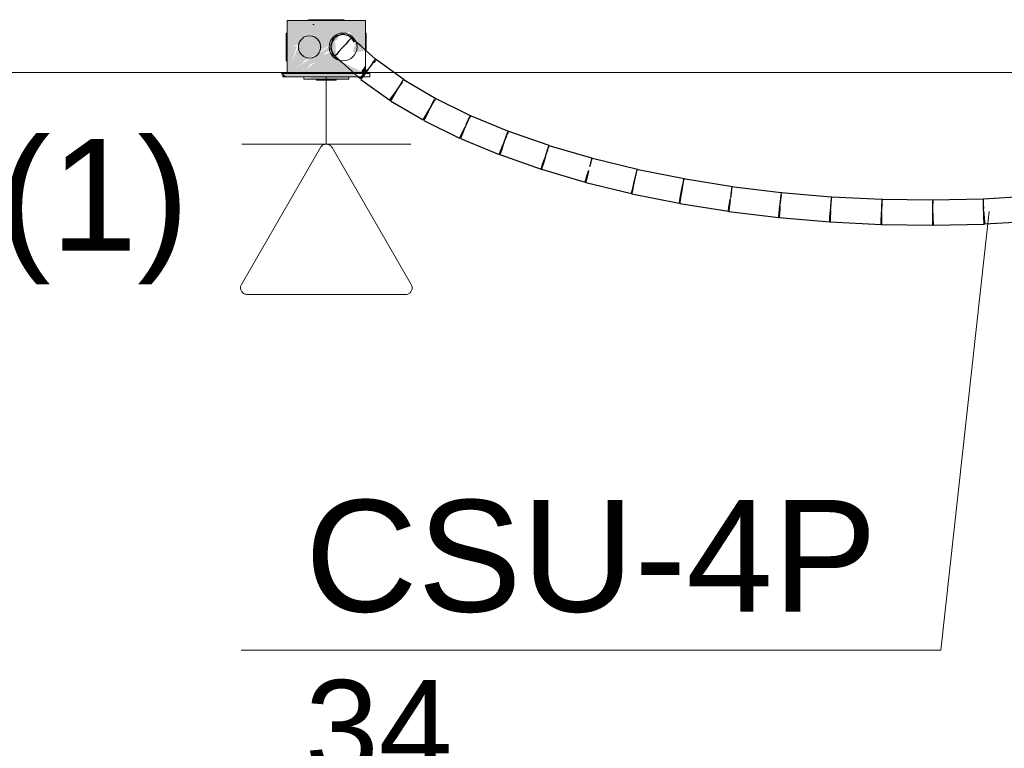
# Model space of a CAD drawing. Header units: millimetres. Extents: x 4476663 to 4477054, y -30323851 to -30323414.
# Tile 88 of 256: x 4476893.57 to 4476895.33, y -30323762.37 to -30323761.07. Entities that reach past the tile are written whole.
import ezdxf

# ---------------------------------------------------------------- set-up
doc = ezdxf.new("R2010")
doc.units = ezdxf.units.MM
doc.linetypes.add('NULL', pattern=[0])
for name, color, linetype, lineweight in [('CE-Caixa', 9, 'Continuous', 18), ('CE-Condutos (Teto)', 1, 'Continuous', 25), ('CE-PT Dados', 7, 'Continuous', 5), ('CE-Textos fios', 7, 'Continuous', 9), ('IFC-Caixa de passagem-Contorno', 44, 'Continuous', 5), ('IFC-Parede padrão-Contorno', 44, 'Continuous', 5), ('Textos', 7, 'Continuous', 9)]:
    doc.layers.add(name, color=color, linetype=linetype, lineweight=lineweight)
doc.styles.add('ARIAL', font='arial.ttf')

msp = doc.modelspace()

# ---------------------------------------------------------------- hatches: boundary and pattern name
at = {"layer": 'CE-Caixa', "linetype": 'Continuous'}
for points in [[(4476894.0642, -30323761.113), (4476894.0742, -30323761.1431), (4476894.0833, -30323761.1398), (4476894.075, -30323761.101), (4476894.0833, -30323761.0984), (4476894.0833, -30323761.1398), (4476894.1351, -30323761.1047), (4476894.1403, -30323761.0949), (4476894.1522, -30323761.0931), (4476894.1853, -30323761.0706), (4476894.0453, -30323761.0706), (4476894.0453, -30323761.1656), (4476894.0752, -30323761.1454), (4476894.0653, -30323761.1181), (4476894.0543, -30323761.1431), (4476894.0629, -30323761.1157), (4476894.0529, -30323761.1179)], [(4476894.1688, -30323761.1049), (4476894.1627, -30323761.128), (4476894.1853, -30323761.1251), (4476894.1853, -30323761.0706), (4476894.1557, -30323761.0907)], [(4476894.0941, -30323761.1392), (4476894.0978, -30323761.1448), (4476894.1144, -30323761.128), (4476894.132, -30323761.1202), (4476894.1315, -30323761.1077), (4476894.1204, -30323761.1171), (4476894.0453, -30323761.1656), (4476894.08, -30323761.1576), (4476894.0862, -30323761.1495), (4476894.0953, -30323761.1458), (4476894.08, -30323761.1576), (4476894.0453, -30323761.1656), (4476894.1328, -30323761.1656), (4476894.1438, -30323761.1457), (4476894.1328, -30323761.1319), (4476894.132, -30323761.1202), (4476894.1189, -30323761.129)], [(4476894.068, -30323761.1081), (4476894.068, -30323761.1281), (4476894.0853, -30323761.1381), (4476894.1026, -30323761.1281), (4476894.1026, -30323761.1081), (4476894.0853, -30323761.0981)], [(4476894.1777, -30323761.1619), (4476894.1439, -30323761.1456), (4476894.1328, -30323761.1656), (4476894.1777, -30323761.1656)], [(4476894.1853, -30323761.1511), (4476894.1777, -30323761.1619), (4476894.1853, -30323761.1656)], [(4476894.1726, -30323761.1716), (4476894.1658, -30323761.1656), (4476894.0352, -30323761.1656), (4476894.0423, -30323761.1716)], [(4476894.0978, -30323761.1716), (4476894.0749, -30323761.1756), (4476894.1557, -30323761.1756), (4476894.1557, -30323761.1716)], [(4476894.1328, -30323761.1756), (4476894.1, -30323761.1756), (4476894.0978, -30323761.1776), (4476894.1328, -30323761.1776)]]:
    msp.add_hatch(color=163, dxfattribs=at).paths.add_polyline_path(points)

# ---------------------------------------------------------------- linework, layer by layer
at = {"layer": 'CE-Caixa'}
for p, q in [((4476894.0529, -30323761.0706), (4476894.0453, -30323761.0706)), ((4476894.0453, -30323761.0706), (4476894.0453, -30323761.0735)), ((4476894.0453, -30323761.0735), (4476894.0453, -30323761.0776)), ((4476894.0559, -30323761.0706), (4476894.0529, -30323761.0706)), ((4476894.0591, -30323761.0706), (4476894.0559, -30323761.0706)), ((4476894.0716, -30323761.0706), (4476894.0591, -30323761.0706)), ((4476894.0833, -30323761.0706), (4476894.0716, -30323761.0706)), ((4476894.0844, -30323761.0692), (4476894.0833, -30323761.0692)), ((4476894.0833, -30323761.0692), (4476894.0833, -30323761.0706)), ((4476894.0835, -30323761.0706), (4476894.0833, -30323761.0706)), ((4476894.0903, -30323761.0706), (4476894.0835, -30323761.0706)), ((4476894.0876, -30323761.0692), (4476894.0844, -30323761.0692)), ((4476894.0903, -30323761.0692), (4476894.0876, -30323761.0692)), ((4476894.0903, -30323761.0692), (4476894.0903, -30323761.0706)), ((4476894.0912, -30323761.0692), (4476894.0903, -30323761.0692)), ((4476894.0968, -30323761.0706), (4476894.0903, -30323761.0706)), ((4476894.0937, -30323761.0692), (4476894.0912, -30323761.0692)), ((4476894.0976, -30323761.0692), (4476894.0937, -30323761.0692)), ((4476894.1147, -30323761.0706), (4476894.0968, -30323761.0706)), ((4476894.1028, -30323761.0692), (4476894.0976, -30323761.0692)), ((4476894.1089, -30323761.0692), (4476894.1028, -30323761.0692)), ((4476894.1153, -30323761.0692), (4476894.1089, -30323761.0692)), ((4476894.1403, -30323761.0706), (4476894.1147, -30323761.0706)), ((4476894.1218, -30323761.0692), (4476894.1153, -30323761.0692)), ((4476894.1278, -30323761.0692), (4476894.1218, -30323761.0692)), ((4476894.133, -30323761.0692), (4476894.1278, -30323761.0692)), ((4476894.137, -30323761.0692), (4476894.133, -30323761.0692)), ((4476894.1395, -30323761.0692), (4476894.137, -30323761.0692)), ((4476894.1403, -30323761.0692), (4476894.1395, -30323761.0692)), ((4476894.1403, -30323761.0706), (4476894.1403, -30323761.0692)), ((4476894.143, -30323761.0692), (4476894.1403, -30323761.0692)), ((4476894.1473, -30323761.0706), (4476894.1403, -30323761.0706)), ((4476894.1462, -30323761.0692), (4476894.143, -30323761.0692)), ((4476894.1473, -30323761.0692), (4476894.1462, -30323761.0692)), ((4476894.1473, -30323761.0706), (4476894.1473, -30323761.0692)), ((4476894.1853, -30323761.0706), (4476894.1473, -30323761.0706)), ((4476894.1853, -30323761.0931), (4476894.1853, -30323761.0706)), ((4476894.0453, -30323761.0776), (4476894.0453, -30323761.0928)), ((4476894.0912, -30323761.0776), (4476894.0937, -30323761.0776)), ((4476894.0437, -30323761.0931), (4476894.0437, -30323761.094)), ((4476894.0453, -30323761.0931), (4476894.0437, -30323761.0931)), ((4476894.0437, -30323761.094), (4476894.0437, -30323761.0964)), ((4476894.0437, -30323761.0964), (4476894.0437, -30323761.1004)), ((4476894.0437, -30323761.1004), (4476894.0437, -30323761.1056)), ((4476894.0437, -30323761.1056), (4476894.0437, -30323761.1116)), ((4476894.0453, -30323761.0928), (4476894.0453, -30323761.0931)), ((4476894.0453, -30323761.0931), (4476894.0453, -30323761.1034)), ((4476894.0453, -30323761.1034), (4476894.0453, -30323761.1238)), ((4476894.068, -30323761.1081), (4476894.066, -30323761.1129)), ((4476894.0712, -30323761.104), (4476894.068, -30323761.1081)), ((4476894.0753, -30323761.1008), (4476894.0712, -30323761.104)), ((4476894.0801, -30323761.0988), (4476894.0753, -30323761.1008)), ((4476894.0853, -30323761.0981), (4476894.0801, -30323761.0988)), ((4476894.0905, -30323761.0988), (4476894.0853, -30323761.0981)), ((4476894.0953, -30323761.1008), (4476894.0905, -30323761.0988)), ((4476894.0995, -30323761.104), (4476894.0953, -30323761.1008)), ((4476894.1026, -30323761.1081), (4476894.0995, -30323761.104)), ((4476894.1046, -30323761.1129), (4476894.1026, -30323761.1081)), ((4476894.1237, -30323761.1056), (4476894.1212, -30323761.1116)), ((4476894.1276, -30323761.1004), (4476894.1237, -30323761.1056)), ((4476894.1328, -30323761.0964), (4476894.1276, -30323761.1004)), ((4476894.1389, -30323761.094), (4476894.1328, -30323761.0964)), ((4476894.1453, -30323761.0931), (4476894.1389, -30323761.094)), ((4476894.1518, -30323761.094), (4476894.1453, -30323761.0931)), ((4476894.1578, -30323761.0964), (4476894.1518, -30323761.094)), ((4476894.163, -30323761.1004), (4476894.1578, -30323761.0964)), ((4476894.167, -30323761.1056), (4476894.163, -30323761.1004)), ((4476894.1681, -30323761.1084), (4476894.167, -30323761.1056)), ((4476894.1853, -30323761.0981), (4476894.1853, -30323761.0931)), ((4476894.1869, -30323761.0931), (4476894.1853, -30323761.0931)), ((4476894.1853, -30323761.1078), (4476894.1853, -30323761.0981)), ((4476894.1853, -30323761.1176), (4476894.1853, -30323761.1078)), ((4476894.1869, -30323761.094), (4476894.1869, -30323761.0931)), ((4476894.1869, -30323761.0964), (4476894.1869, -30323761.094)), ((4476894.1869, -30323761.1004), (4476894.1869, -30323761.0964)), ((4476894.1869, -30323761.1056), (4476894.1869, -30323761.1004)), ((4476894.1869, -30323761.1116), (4476894.1869, -30323761.1056)), ((4476894.0437, -30323761.1116), (4476894.0437, -30323761.1181)), ((4476894.0437, -30323761.1181), (4476894.0437, -30323761.1246)), ((4476894.0437, -30323761.1246), (4476894.0437, -30323761.1306)), ((4476894.0453, -30323761.1238), (4476894.0453, -30323761.1376)), ((4476894.066, -30323761.1129), (4476894.0653, -30323761.1181)), ((4476894.0653, -30323761.1181), (4476894.066, -30323761.1233)), ((4476894.066, -30323761.1233), (4476894.068, -30323761.1281)), ((4476894.1026, -30323761.1281), (4476894.1046, -30323761.1233)), ((4476894.1053, -30323761.1181), (4476894.1046, -30323761.1129)), ((4476894.1046, -30323761.1233), (4476894.1053, -30323761.1181)), ((4476894.1212, -30323761.1116), (4476894.1203, -30323761.1181)), ((4476894.1203, -30323761.1181), (4476894.1212, -30323761.1246)), ((4476894.1212, -30323761.1246), (4476894.1237, -30323761.1306)), ((4476894.1853, -30323761.1251), (4476894.1853, -30323761.1176)), ((4476894.1869, -30323761.1181), (4476894.1869, -30323761.1116)), ((4476894.1869, -30323761.1246), (4476894.1869, -30323761.1181)), ((4476894.0437, -30323761.1306), (4476894.0437, -30323761.1358)), ((4476894.0437, -30323761.1358), (4476894.0437, -30323761.1398)), ((4476894.0437, -30323761.1398), (4476894.0437, -30323761.1422)), ((4476894.0437, -30323761.1422), (4476894.0437, -30323761.1431)), ((4476894.0437, -30323761.1431), (4476894.0453, -30323761.1431)), ((4476894.0453, -30323761.1376), (4476894.0453, -30323761.1431)), ((4476894.0453, -30323761.1431), (4476894.0453, -30323761.1629)), ((4476894.068, -30323761.1281), (4476894.0712, -30323761.1322)), ((4476894.0712, -30323761.1322), (4476894.0753, -30323761.1354)), ((4476894.0753, -30323761.1354), (4476894.0801, -30323761.1374)), ((4476894.0801, -30323761.1374), (4476894.0853, -30323761.1381)), ((4476894.0853, -30323761.1381), (4476894.0905, -30323761.1374)), ((4476894.0905, -30323761.1374), (4476894.0953, -30323761.1354)), ((4476894.0953, -30323761.1354), (4476894.0995, -30323761.1322)), ((4476894.0995, -30323761.1322), (4476894.1026, -30323761.1281)), ((4476894.1237, -30323761.1306), (4476894.1276, -30323761.1358)), ((4476894.1276, -30323761.1358), (4476894.1328, -30323761.1398)), ((4476894.1328, -30323761.1398), (4476894.1389, -30323761.1422)), ((4476894.0453, -30323761.1629), (4476894.0453, -30323761.1656)), ((4476894.1853, -30323761.1656), (4476894.1853, -30323761.1511)), ((4476894.0352, -30323761.1656), (4476894.0423, -30323761.1716)), ((4476894.0453, -30323761.1656), (4476894.0352, -30323761.1656)), ((4476894.0423, -30323761.1716), (4476894.0749, -30323761.1716)), ((4476894.0749, -30323761.1656), (4476894.0453, -30323761.1656)), ((4476894.0453, -30323761.1656), (4476894.0559, -30323761.1656)), ((4476894.0559, -30323761.1656), (4476894.0739, -30323761.1656)), ((4476894.0739, -30323761.1656), (4476894.0749, -30323761.1656)), ((4476894.0978, -30323761.1656), (4476894.0749, -30323761.1656)), ((4476894.0749, -30323761.1656), (4476894.0871, -30323761.1656)), ((4476894.0749, -30323761.1716), (4476894.0978, -30323761.1716)), ((4476894.0749, -30323761.1716), (4476894.0749, -30323761.1756)), ((4476894.0749, -30323761.1756), (4476894.0942, -30323761.1756)), ((4476894.0871, -30323761.1656), (4476894.0978, -30323761.1656)), ((4476894.0942, -30323761.1756), (4476894.0978, -30323761.1756)), ((4476894.1031, -30323761.1656), (4476894.0978, -30323761.1656)), ((4476894.0978, -30323761.1656), (4476894.0988, -30323761.1656)), ((4476894.0978, -30323761.1716), (4476894.1328, -30323761.1716)), ((4476894.0978, -30323761.1716), (4476894.0978, -30323761.1716)), ((4476894.0978, -30323761.1756), (4476894.1328, -30323761.1756)), ((4476894.0978, -30323761.1756), (4476894.0978, -30323761.1776)), ((4476894.0978, -30323761.1776), (4476894.1328, -30323761.1776)), ((4476894.0988, -30323761.1656), (4476894.1141, -30323761.1656)), ((4476894.1328, -30323761.1656), (4476894.1031, -30323761.1656)), ((4476894.1141, -30323761.1656), (4476894.1328, -30323761.1656)), ((4476894.1557, -30323761.1656), (4476894.1328, -30323761.1656)), ((4476894.1328, -30323761.1656), (4476894.148, -30323761.1656)), ((4476894.1328, -30323761.1716), (4476894.1557, -30323761.1716)), ((4476894.1328, -30323761.1756), (4476894.1557, -30323761.1756)), ((4476894.1328, -30323761.1776), (4476894.1328, -30323761.1756)), ((4476894.148, -30323761.1656), (4476894.1557, -30323761.1656)), ((4476894.1658, -30323761.1656), (4476894.1557, -30323761.1656)), ((4476894.1557, -30323761.1656), (4476894.1777, -30323761.1656)), ((4476894.1557, -30323761.1716), (4476894.1726, -30323761.1716)), ((4476894.1557, -30323761.1756), (4476894.1557, -30323761.1716)), ((4476894.178, -30323761.1716), (4476894.1803, -30323761.1716)), ((4476894.1847, -30323761.1656), (4476894.1834, -30323761.1656))]:
    msp.add_line(p, q, dxfattribs=at)
at = {"layer": 'CE-Condutos (Teto)'}
for p, q in [((4476894.125, -30323761.1098), (4476894.1234, -30323761.1181)), ((4476894.125, -30323761.1098), (4476894.1234, -30323761.1135)), ((4476894.1251, -30323761.1095), (4476894.125, -30323761.1098)), ((4476894.1253, -30323761.1092), (4476894.1251, -30323761.1095)), ((4476894.1294, -30323761.103), (4476894.1253, -30323761.1092)), ((4476894.1272, -30323761.1049), (4476894.1253, -30323761.1092)), ((4476894.1294, -30323761.103), (4476894.1272, -30323761.1049)), ((4476894.1298, -30323761.1023), (4476894.1294, -30323761.103)), ((4476894.1312, -30323761.1013), (4476894.1298, -30323761.1023)), ((4476894.1359, -30323761.0981), (4476894.1312, -30323761.1013)), ((4476894.1341, -30323761.0987), (4476894.1312, -30323761.1013)), ((4476894.1359, -30323761.0981), (4476894.1341, -30323761.0987)), ((4476894.1369, -30323761.0974), (4476894.1359, -30323761.0981)), ((4476894.1401, -30323761.0968), (4476894.1369, -30323761.0974)), ((4476894.143, -30323761.0958), (4476894.1401, -30323761.0968)), ((4476894.1441, -30323761.0959), (4476894.1401, -30323761.0968)), ((4476894.1441, -30323761.0959), (4476894.143, -30323761.0958)), ((4476894.1453, -30323761.0957), (4476894.1441, -30323761.0959)), ((4476894.1486, -30323761.0964), (4476894.1453, -30323761.0957)), ((4476894.1532, -30323761.0974), (4476894.1486, -30323761.0964)), ((4476894.1522, -30323761.0968), (4476894.1486, -30323761.0964)), ((4476894.1553, -30323761.1068), (4476894.15, -30323761.1128)), ((4476894.1533, -30323761.0974), (4476894.1522, -30323761.0968)), ((4476894.1533, -30323761.0974), (4476894.1532, -30323761.0974)), ((4476894.1539, -30323761.0974), (4476894.1533, -30323761.0974)), ((4476894.1542, -30323761.0976), (4476894.1539, -30323761.0974)), ((4476894.1577, -30323761.0999), (4476894.1542, -30323761.0976)), ((4476894.159, -30323761.1028), (4476894.1553, -30323761.1068)), ((4476894.1601, -30323761.1015), (4476894.1577, -30323761.0999)), ((4476894.1603, -30323761.1015), (4476894.1577, -30323761.0999)), ((4476894.1601, -30323761.1015), (4476894.159, -30323761.1028)), ((4476894.1602, -30323761.1014), (4476894.1601, -30323761.1015)), ((4476894.1602, -30323761.1014), (4476894.1602, -30323761.1014)), ((4476894.1603, -30323761.1015), (4476894.1602, -30323761.1014)), ((4476894.1681, -30323761.1084), (4476894.1603, -30323761.1015)), ((4476894.166, -30323761.1095), (4476894.1612, -30323761.1023)), ((4476894.1692, -30323761.1093), (4476894.1681, -30323761.1084)), ((4476894.1712, -30323761.1112), (4476894.1692, -30323761.1093)), ((4476894.1234, -30323761.1135), (4476894.1234, -30323761.1181)), ((4476894.1234, -30323761.1181), (4476894.125, -30323761.1264)), ((4476894.1234, -30323761.1181), (4476894.1234, -30323761.1228)), ((4476894.1234, -30323761.1228), (4476894.125, -30323761.1264)), ((4476894.125, -30323761.1264), (4476894.1251, -30323761.1267)), ((4476894.1251, -30323761.1267), (4476894.1253, -30323761.127)), ((4476894.1253, -30323761.127), (4476894.1293, -30323761.1331)), ((4476894.1253, -30323761.127), (4476894.1272, -30323761.1313)), ((4476894.138, -30323761.1264), (4476894.1333, -30323761.1316)), ((4476894.1439, -30323761.1197), (4476894.138, -30323761.1264)), ((4476894.15, -30323761.1128), (4476894.1439, -30323761.1197)), ((4476894.1777, -30323761.1169), (4476894.1712, -30323761.1112)), ((4476894.1853, -30323761.1237), (4476894.1777, -30323761.1169)), ((4476894.1869, -30323761.1251), (4476894.1853, -30323761.1237)), ((4476894.2033, -30323761.1397), (4476894.1869, -30323761.1251)), ((4476894.1272, -30323761.1313), (4476894.1294, -30323761.1332)), ((4476894.1293, -30323761.1331), (4476894.1294, -30323761.1332)), ((4476894.1294, -30323761.1332), (4476894.1298, -30323761.1339)), ((4476894.1298, -30323761.1339), (4476894.1307, -30323761.1345)), ((4476894.1307, -30323761.1345), (4476894.1312, -30323761.1349)), ((4476894.1333, -30323761.1316), (4476894.1308, -30323761.1345)), ((4476894.1308, -30323761.1345), (4476894.1314, -30323761.135)), ((4476894.1312, -30323761.1349), (4476894.1314, -30323761.135)), ((4476894.1312, -30323761.1349), (4476894.1341, -30323761.1375)), ((4476894.1314, -30323761.135), (4476894.1433, -30323761.1456)), ((4476894.1433, -30323761.1456), (4476894.1557, -30323761.1566)), ((4476894.1999, -30323761.1444), (4476894.1955, -30323761.1505)), ((4476894.2026, -30323761.1406), (4476894.1999, -30323761.1444)), ((4476894.2002, -30323761.1467), (4476894.2038, -30323761.1426)), ((4476894.205, -30323761.1412), (4476894.2033, -30323761.1397)), ((4476894.2051, -30323761.1413), (4476894.205, -30323761.1412)), ((4476894.2549, -30323761.177), (4476894.2051, -30323761.1413)), ((4476894.1557, -30323761.1566), (4476894.1658, -30323761.1656)), ((4476894.1901, -30323761.158), (4476894.1853, -30323761.1647)), ((4476894.1853, -30323761.1634), (4476894.1887, -30323761.1596)), ((4476894.1887, -30323761.1596), (4476894.1901, -30323761.158)), ((4476894.1901, -30323761.158), (4476894.1948, -30323761.1527)), ((4476894.1902, -30323761.1579), (4476894.1901, -30323761.158)), ((4476894.1955, -30323761.1505), (4476894.1902, -30323761.1579)), ((4476894.1658, -30323761.1656), (4476894.1726, -30323761.1716)), ((4476894.1726, -30323761.1716), (4476894.1756, -30323761.1743)), ((4476894.1756, -30323761.1743), (4476894.178, -30323761.1716)), ((4476894.1777, -30323761.1752), (4476894.1771, -30323761.1761)), ((4476894.1771, -30323761.1761), (4476894.2289, -30323761.2132)), ((4476894.1803, -30323761.1716), (4476894.1777, -30323761.1752)), ((4476894.178, -30323761.1716), (4476894.1782, -30323761.1714)), ((4476894.1782, -30323761.1714), (4476894.1828, -30323761.1662)), ((4476894.1805, -30323761.1714), (4476894.1803, -30323761.1716)), ((4476894.1847, -30323761.1656), (4476894.1805, -30323761.1714)), ((4476894.1828, -30323761.1662), (4476894.1834, -30323761.1656)), ((4476894.1834, -30323761.1656), (4476894.1853, -30323761.1634)), ((4476894.1849, -30323761.1653), (4476894.1847, -30323761.1656)), ((4476894.1853, -30323761.1647), (4476894.1849, -30323761.1653)), ((4476894.2511, -30323761.1797), (4476894.2475, -30323761.1857)), ((4476894.2531, -30323761.1763), (4476894.2511, -30323761.1797)), ((4476894.2547, -30323761.1773), (4476894.2531, -30323761.1763)), ((4476894.2544, -30323761.1778), (4476894.2547, -30323761.1773)), ((4476894.2547, -30323761.1773), (4476894.2549, -30323761.177)), ((4476894.2579, -30323761.1792), (4476894.2547, -30323761.1773)), ((4476894.3112, -30323761.2108), (4476894.2579, -30323761.1792)), ((4476894.2367, -30323761.2024), (4476894.242, -30323761.195)), ((4476894.2419, -30323761.1952), (4476894.2383, -30323761.2013)), ((4476894.243, -30323761.1933), (4476894.2419, -30323761.1952)), ((4476894.242, -30323761.195), (4476894.2473, -30323761.1876)), ((4476894.2475, -30323761.1857), (4476894.243, -30323761.1933)), ((4476894.2473, -30323761.1876), (4476894.2517, -30323761.1815)), ((4476894.2289, -30323761.2132), (4476894.2295, -30323761.2124)), ((4476894.2295, -30323761.2124), (4476894.2322, -30323761.2086)), ((4476894.2314, -30323761.2128), (4476894.2305, -30323761.2144)), ((4476894.2305, -30323761.2144), (4476894.2886, -30323761.2489)), ((4476894.2342, -30323761.2082), (4476894.2314, -30323761.2128)), ((4476894.2322, -30323761.2086), (4476894.2367, -30323761.2024)), ((4476894.2383, -30323761.2013), (4476894.2342, -30323761.2082)), ((4476894.3084, -30323761.2126), (4476894.3055, -30323761.2184)), ((4476894.3056, -30323761.2201), (4476894.3092, -30323761.2141)), ((4476894.3092, -30323761.2141), (4476894.3112, -30323761.2108)), ((4476894.3099, -30323761.2097), (4476894.3098, -30323761.2099)), ((4476894.3726, -30323761.2408), (4476894.3099, -30323761.2097)), ((4476894.2964, -30323761.2357), (4476894.2999, -30323761.2298)), ((4476894.2999, -30323761.2298), (4476894.2976, -30323761.2345)), ((4476894.2999, -30323761.2298), (4476894.3011, -30323761.2278)), ((4476894.3011, -30323761.2278), (4476894.3056, -30323761.2201)), ((4476894.3055, -30323761.2184), (4476894.3017, -30323761.2262)), ((4476894.2886, -30323761.2489), (4476894.2896, -30323761.2473)), ((4476894.2896, -30323761.2473), (4476894.2923, -30323761.2426)), ((4476894.2912, -30323761.2474), (4476894.2901, -30323761.2496)), ((4476894.2901, -30323761.2496), (4476894.3541, -30323761.2813)), ((4476894.2939, -30323761.242), (4476894.2912, -30323761.2474)), ((4476894.2923, -30323761.2426), (4476894.2964, -30323761.2357)), ((4476894.2976, -30323761.2345), (4476894.2939, -30323761.242)), ((4476894.3657, -30323761.2579), (4476894.3695, -30323761.2501)), ((4476894.3692, -30323761.2487), (4476894.366, -30323761.2565)), ((4476894.3716, -30323761.2431), (4476894.3692, -30323761.2487)), ((4476894.3695, -30323761.2501), (4476894.3714, -30323761.2464)), ((4476894.3714, -30323761.2464), (4476894.3724, -30323761.2443)), ((4476894.3724, -30323761.2443), (4476894.3739, -30323761.2414)), ((4476894.3726, -30323761.2406), (4476894.3726, -30323761.2408)), ((4476894.4407, -30323761.269), (4476894.3726, -30323761.2406)), ((4476894.3739, -30323761.2414), (4476894.3726, -30323761.2408)), ((4476894.3578, -30323761.2737), (4476894.3615, -30323761.2662)), ((4476894.3624, -30323761.2651), (4476894.3591, -30323761.273)), ((4476894.3615, -30323761.2662), (4476894.3639, -30323761.2615)), ((4476894.3639, -30323761.2615), (4476894.3624, -30323761.2651)), ((4476894.3639, -30323761.2615), (4476894.3657, -30323761.2579)), ((4476894.5142, -30323761.2948), (4476894.4407, -30323761.269)), ((4476894.4419, -30323761.2695), (4476894.4407, -30323761.269)), ((4476894.4407, -30323761.269), (4476894.4407, -30323761.269)), ((4476894.3541, -30323761.2813), (4476894.3552, -30323761.279)), ((4476894.3552, -30323761.279), (4476894.3578, -30323761.2737)), ((4476894.3567, -30323761.2789), (4476894.3555, -30323761.2818)), ((4476894.3555, -30323761.2818), (4476894.4247, -30323761.3106)), ((4476894.3591, -30323761.273), (4476894.3567, -30323761.2789)), ((4476894.4331, -30323761.2905), (4476894.4352, -30323761.2853)), ((4476894.4352, -30323761.2853), (4476894.4385, -30323761.2776)), ((4476894.4381, -30323761.2763), (4476894.4353, -30323761.284)), ((4476894.44, -30323761.271), (4476894.4381, -30323761.2763)), ((4476894.4399, -30323761.2741), (4476894.4408, -30323761.272)), ((4476894.4408, -30323761.272), (4476894.4419, -30323761.2695)), ((4476894.4419, -30323761.2695), (4476894.4419, -30323761.2695)), ((4476894.4259, -30323761.3078), (4476894.4283, -30323761.3018)), ((4476894.4294, -30323761.3011), (4476894.4271, -30323761.3075)), ((4476894.4283, -30323761.3018), (4476894.4316, -30323761.2939)), ((4476894.4323, -30323761.2928), (4476894.4294, -30323761.3011)), ((4476894.4316, -30323761.2939), (4476894.4331, -30323761.2905)), ((4476894.4331, -30323761.2904), (4476894.4323, -30323761.2928)), ((4476894.5115, -30323761.3013), (4476894.5093, -30323761.3089)), ((4476894.5093, -30323761.31), (4476894.512, -30323761.3023)), ((4476894.5131, -30323761.2962), (4476894.5115, -30323761.3013)), ((4476894.5136, -30323761.2946), (4476894.5131, -30323761.2962)), ((4476894.5131, -30323761.2992), (4476894.5139, -30323761.297)), ((4476894.5147, -30323761.295), (4476894.5142, -30323761.2948)), ((4476894.5147, -30323761.295), (4476894.5142, -30323761.2948)), ((4476894.5907, -30323761.3174), (4476894.5147, -30323761.295)), ((4476894.4247, -30323761.3106), (4476894.4259, -30323761.3078)), ((4476894.4271, -30323761.3075), (4476894.426, -30323761.3109)), ((4476894.426, -30323761.3109), (4476894.4999, -30323761.3369)), ((4476894.5033, -30323761.3271), (4476894.5062, -30323761.3188)), ((4476894.5066, -30323761.3177), (4476894.5041, -30323761.3263)), ((4476894.5062, -30323761.3188), (4476894.507, -30323761.3166)), ((4476894.507, -30323761.3165), (4476894.5066, -30323761.3177)), ((4476894.507, -30323761.3166), (4476894.5093, -30323761.31)), ((4476894.5903, -30323761.3187), (4476894.5891, -30323761.3235)), ((4476894.5907, -30323761.3175), (4476894.5903, -30323761.3187)), ((4476894.5905, -30323761.3216), (4476894.5912, -30323761.3193)), ((4476894.5917, -30323761.3177), (4476894.5907, -30323761.3174)), ((4476894.5917, -30323761.3177), (4476894.5917, -30323761.3177)), ((4476894.5917, -30323761.3177), (4476894.5917, -30323761.3177)), ((4476894.5923, -30323761.3179), (4476894.5917, -30323761.3177)), ((4476894.6724, -30323761.3376), (4476894.5923, -30323761.3179)), ((4476894.4999, -30323761.3369), (4476894.5011, -30323761.3335)), ((4476894.5021, -30323761.3331), (4476894.501, -30323761.337)), ((4476894.501, -30323761.337), (4476894.5792, -30323761.3601)), ((4476894.5011, -30323761.3335), (4476894.5033, -30323761.3271)), ((4476894.5041, -30323761.3263), (4476894.5021, -30323761.3331)), ((4476894.5851, -30323761.3396), (4476894.585, -30323761.3398)), ((4476894.5891, -30323761.3235), (4476894.5872, -30323761.3309)), ((4476894.5874, -30323761.332), (4476894.5896, -30323761.3244)), ((4476894.6712, -30323761.3383), (4476894.6703, -30323761.3428)), ((4476894.6715, -30323761.3375), (4476894.6712, -30323761.3383)), ((4476894.6714, -30323761.3412), (4476894.6721, -30323761.3388)), ((4476894.6724, -30323761.3377), (4476894.6724, -30323761.3376)), ((4476894.674, -30323761.338), (4476894.6724, -30323761.3377)), ((4476894.7562, -30323761.3546), (4476894.674, -30323761.338)), ((4476894.5792, -30323761.3601), (4476894.5803, -30323761.3562)), ((4476894.5812, -30323761.3558), (4476894.5802, -30323761.3601)), ((4476894.5803, -30323761.3562), (4476894.5822, -30323761.3494)), ((4476894.5829, -30323761.3486), (4476894.5812, -30323761.3558)), ((4476894.5822, -30323761.3494), (4476894.5848, -30323761.3408)), ((4476894.585, -30323761.3398), (4476894.5829, -30323761.3486)), ((4476894.5848, -30323761.3408), (4476894.585, -30323761.3399)), ((4476894.6668, -30323761.3599), (4476894.669, -30323761.351)), ((4476894.6687, -30323761.3501), (4476894.6669, -30323761.359)), ((4476894.6703, -30323761.3428), (4476894.6687, -30323761.3501)), ((4476894.669, -30323761.351), (4476894.6708, -30323761.3436)), ((4476894.7552, -30323761.355), (4476894.7544, -30323761.3592)), ((4476894.7554, -30323761.3545), (4476894.7552, -30323761.355)), ((4476894.7587, -30323761.3551), (4476894.7554, -30323761.3545)), ((4476894.7554, -30323761.358), (4476894.756, -30323761.3554)), ((4476894.7562, -30323761.3547), (4476894.7562, -30323761.3546)), ((4476894.8426, -30323761.3686), (4476894.7587, -30323761.3551)), ((4476894.5802, -30323761.3601), (4476894.5801, -30323761.3607)), ((4476894.5801, -30323761.3607), (4476894.6618, -30323761.3808)), ((4476894.6629, -30323761.3759), (4476894.6646, -30323761.3687)), ((4476894.6651, -30323761.368), (4476894.6637, -30323761.3754)), ((4476894.6646, -30323761.3687), (4476894.6668, -30323761.3599)), ((4476894.6669, -30323761.359), (4476894.6651, -30323761.368)), ((4476894.7517, -30323761.3761), (4476894.7535, -30323761.3672)), ((4476894.7532, -30323761.3664), (4476894.7518, -30323761.3752)), ((4476894.7544, -30323761.3592), (4476894.7532, -30323761.3664)), ((4476894.7535, -30323761.3672), (4476894.755, -30323761.3599)), ((4476894.8411, -30323761.3726), (4476894.8402, -30323761.3796)), ((4476894.8405, -30323761.3804), (4476894.8417, -30323761.3732)), ((4476894.8417, -30323761.3688), (4476894.8411, -30323761.3726)), ((4476894.8503, -30323761.3698), (4476894.8417, -30323761.3688)), ((4476894.8425, -30323761.3689), (4476894.8426, -30323761.3686)), ((4476894.9301, -30323761.3796), (4476894.8503, -30323761.3698)), ((4476894.6618, -30323761.3808), (4476894.6619, -30323761.3802)), ((4476894.6619, -30323761.3802), (4476894.6629, -30323761.3759)), ((4476894.6628, -30323761.3801), (4476894.6627, -30323761.3811)), ((4476894.6627, -30323761.3811), (4476894.7474, -30323761.3982)), ((4476894.6637, -30323761.3754), (4476894.6628, -30323761.3801)), ((4476894.7484, -30323761.3925), (4476894.7499, -30323761.3851)), ((4476894.7491, -30323761.392), (4476894.7484, -30323761.397)), ((4476894.7503, -30323761.3843), (4476894.7491, -30323761.392)), ((4476894.7499, -30323761.3851), (4476894.7517, -30323761.3761)), ((4476894.7518, -30323761.3752), (4476894.7503, -30323761.3843)), ((4476894.8376, -30323761.3984), (4476894.8386, -30323761.3917)), ((4476894.8387, -30323761.3914), (4476894.8379, -30323761.3976)), ((4476894.8386, -30323761.3917), (4476894.839, -30323761.3893)), ((4476894.8402, -30323761.3796), (4476894.839, -30323761.3885)), ((4476894.929, -30323761.3898), (4476894.9282, -30323761.3986)), ((4476894.9282, -30323761.3994), (4476894.9293, -30323761.3905)), ((4476894.9296, -30323761.383), (4476894.929, -30323761.3898)), ((4476894.9293, -30323761.3905), (4476894.9303, -30323761.3836)), ((4476894.9301, -30323761.3796), (4476894.9296, -30323761.383)), ((4476895.0198, -30323761.3871), (4476894.9301, -30323761.3794)), ((4476894.9301, -30323761.3794), (4476894.9301, -30323761.3796)), ((4476894.9308, -30323761.3797), (4476894.9301, -30323761.3796)), ((4476894.9309, -30323761.3797), (4476894.9308, -30323761.3797)), ((4476895.0196, -30323761.3903), (4476895.0191, -30323761.3969)), ((4476895.0195, -30323761.3976), (4476895.0202, -30323761.3908)), ((4476895.0199, -30323761.3871), (4476895.0196, -30323761.3903)), ((4476895.0199, -30323761.3871), (4476895.0198, -30323761.3871)), ((4476895.1104, -30323761.3916), (4476895.0199, -30323761.387)), ((4476895.0199, -30323761.387), (4476895.0199, -30323761.3871)), ((4476895.0206, -30323761.3872), (4476895.0199, -30323761.3871)), ((4476895.0202, -30323761.3908), (4476895.0206, -30323761.3872)), ((4476895.0206, -30323761.3872), (4476895.0206, -30323761.3872)), ((4476895.1105, -30323761.3916), (4476895.1103, -30323761.3945)), ((4476895.1105, -30323761.3916), (4476895.1104, -30323761.3916)), ((4476895.2012, -30323761.3928), (4476895.1105, -30323761.3915)), ((4476895.1105, -30323761.3915), (4476895.1105, -30323761.3916)), ((4476895.1112, -30323761.3916), (4476895.1105, -30323761.3916)), ((4476895.1109, -30323761.3949), (4476895.1113, -30323761.3916)), ((4476895.1113, -30323761.3916), (4476895.1112, -30323761.3916)), ((4476895.2917, -30323761.3908), (4476895.2013, -30323761.3927)), ((4476895.2919, -30323761.3908), (4476895.2917, -30323761.3908)), ((4476895.2919, -30323761.3908), (4476895.2918, -30323761.3931)), ((4476895.3814, -30323761.3855), (4476895.2919, -30323761.3907)), ((4476895.2926, -30323761.3907), (4476895.2919, -30323761.3908)), ((4476895.2919, -30323761.3907), (4476895.2919, -30323761.3908)), ((4476895.2927, -30323761.3907), (4476895.2926, -30323761.3907)), ((4476894.7474, -30323761.3982), (4476894.7476, -30323761.3972)), ((4476894.7476, -30323761.3972), (4476894.7484, -30323761.3925)), ((4476894.7484, -30323761.397), (4476894.7483, -30323761.3985)), ((4476894.7483, -30323761.3985), (4476894.8355, -30323761.4125)), ((4476894.8357, -30323761.4111), (4476894.8364, -30323761.4061)), ((4476894.8364, -30323761.4061), (4476894.8376, -30323761.3984)), ((4476894.837, -30323761.4056), (4476894.8365, -30323761.4109)), ((4476894.8379, -30323761.3976), (4476894.837, -30323761.4056)), ((4476894.9262, -30323761.4165), (4476894.9271, -30323761.4086)), ((4476894.9274, -30323761.4078), (4476894.9268, -30323761.416)), ((4476894.9271, -30323761.4086), (4476894.9278, -30323761.4029)), ((4476894.9278, -30323761.4024), (4476894.9274, -30323761.4078)), ((4476894.9278, -30323761.4029), (4476894.9282, -30323761.3994)), ((4476895.0184, -30323761.4108), (4476895.0187, -30323761.4064)), ((4476895.0191, -30323761.3969), (4476895.0186, -30323761.4056)), ((4476895.0187, -30323761.4064), (4476895.0195, -30323761.3976)), ((4476895.11, -30323761.4008), (4476895.1098, -30323761.4094)), ((4476895.1103, -30323761.3945), (4476895.11, -30323761.4008)), ((4476895.11, -30323761.4101), (4476895.1105, -30323761.4015)), ((4476895.1105, -30323761.4015), (4476895.1109, -30323761.3949)), ((4476895.2012, -30323761.3954), (4476895.2011, -30323761.4015)), ((4476895.2011, -30323761.4015), (4476895.2012, -30323761.4099)), ((4476895.2013, -30323761.3928), (4476895.2012, -30323761.3954)), ((4476895.2013, -30323761.3928), (4476895.2012, -30323761.3928)), ((4476895.2013, -30323761.3927), (4476895.2013, -30323761.3928)), ((4476895.202, -30323761.3928), (4476895.2013, -30323761.3928)), ((4476895.2015, -30323761.4107), (4476895.2017, -30323761.4021)), ((4476895.2017, -30323761.4021), (4476895.2019, -30323761.3961)), ((4476895.2019, -30323761.3958), (4476895.2021, -30323761.3928)), ((4476895.2019, -30323761.3961), (4476895.2019, -30323761.3958)), ((4476895.2021, -30323761.3928), (4476895.202, -30323761.3928)), ((4476895.2918, -30323761.3931), (4476895.2919, -30323761.3989)), ((4476895.2919, -30323761.3989), (4476895.2923, -30323761.4072)), ((4476895.2925, -30323761.3941), (4476895.2925, -30323761.3934)), ((4476895.2925, -30323761.3995), (4476895.2925, -30323761.3941)), ((4476895.2926, -30323761.4079), (4476895.2925, -30323761.3995)), ((4476895.2927, -30323761.4151), (4476895.2926, -30323761.4079)), ((4476894.8355, -30323761.4125), (4476894.8357, -30323761.4111)), ((4476894.8365, -30323761.4109), (4476894.8364, -30323761.4127)), ((4476894.8364, -30323761.4127), (4476894.9255, -30323761.4236)), ((4476894.9255, -30323761.4236), (4476894.9256, -30323761.4218)), ((4476894.9256, -30323761.4218), (4476894.9262, -30323761.4165)), ((4476894.9264, -30323761.4216), (4476894.9263, -30323761.4237)), ((4476894.9263, -30323761.4237), (4476895.0169, -30323761.4314)), ((4476894.9268, -30323761.416), (4476894.9264, -30323761.4216)), ((4476895.017, -30323761.4293), (4476895.0173, -30323761.4237)), ((4476895.0173, -30323761.4237), (4476895.0179, -30323761.4156)), ((4476895.0178, -30323761.4232), (4476895.0177, -30323761.429)), ((4476895.0182, -30323761.4149), (4476895.0178, -30323761.4232)), ((4476895.0179, -30323761.4156), (4476895.0184, -30323761.4108)), ((4476895.0184, -30323761.4102), (4476895.0182, -30323761.4149)), ((4476895.109, -30323761.4336), (4476895.1092, -30323761.4277)), ((4476895.1092, -30323761.4277), (4476895.1095, -30323761.4194)), ((4476895.1095, -30323761.4194), (4476895.1097, -30323761.4156)), ((4476895.1097, -30323761.4187), (4476895.1096, -30323761.4271)), ((4476895.1096, -30323761.4271), (4476895.1097, -30323761.4333)), ((4476895.1097, -30323761.4156), (4476895.11, -30323761.4101)), ((4476895.1097, -30323761.4146), (4476895.1097, -30323761.4187)), ((4476895.2013, -30323761.42), (4476895.2014, -30323761.417)), ((4476895.2013, -30323761.4285), (4476895.2013, -30323761.42)), ((4476895.2014, -30323761.417), (4476895.2015, -30323761.4107)), ((4476895.2014, -30323761.4157), (4476895.2014, -30323761.417)), ((4476895.2014, -30323761.417), (4476895.2014, -30323761.4192)), ((4476895.2014, -30323761.4192), (4476895.2017, -30323761.4278)), ((4476895.2926, -30323761.4135), (4476895.2927, -30323761.4151)), ((4476895.2928, -30323761.4172), (4476895.2927, -30323761.4151)), ((4476895.2927, -30323761.4151), (4476895.2928, -30323761.4164)), ((4476895.2928, -30323761.4164), (4476895.2934, -30323761.4251)), ((4476895.2931, -30323761.4258), (4476895.2928, -30323761.4172)), ((4476895.2934, -30323761.4322), (4476895.2931, -30323761.4258)), ((4476895.2934, -30323761.4251), (4476895.294, -30323761.4318)), ((4476895.0169, -30323761.4314), (4476895.017, -30323761.4293)), ((4476895.0177, -30323761.429), (4476895.0177, -30323761.4315)), ((4476895.0177, -30323761.4315), (4476895.1091, -30323761.436)), ((4476895.1091, -30323761.436), (4476895.109, -30323761.4336)), ((4476895.1097, -30323761.4333), (4476895.1099, -30323761.436)), ((4476895.1099, -30323761.436), (4476895.2015, -30323761.4373)), ((4476895.2014, -30323761.4346), (4476895.2013, -30323761.4285)), ((4476895.2015, -30323761.4373), (4476895.2014, -30323761.4346)), ((4476895.2017, -30323761.4278), (4476895.202, -30323761.4342)), ((4476895.202, -30323761.4342), (4476895.2023, -30323761.4372)), ((4476895.2023, -30323761.4372), (4476895.2936, -30323761.4353)), ((4476895.2936, -30323761.4353), (4476895.2934, -30323761.4322)), ((4476895.294, -30323761.4318), (4476895.2944, -30323761.4351)), ((4476895.2944, -30323761.4351), (4476895.3849, -30323761.4298))]:
    msp.add_line(p, q, dxfattribs=at)
at = {"layer": 'CE-PT Dados'}
for p, q in [((4476894.1153, -30323761.2923), (4476894.1153, -30323761.1717)), ((4476893.9633, -30323761.5436), (4476894.1049, -30323761.2983)), ((4476894.1153, -30323761.2923), (4476893.9641, -30323761.2923)), ((4476894.1153, -30323761.2923), (4476894.2665, -30323761.2923)), ((4476894.1257, -30323761.2983), (4476894.2674, -30323761.5437)), ((4476894.257, -30323761.5617), (4476893.9737, -30323761.5616))]:
    msp.add_line(p, q, dxfattribs=at)
for points in [[(4476894.1257, -30323761.2983), (4476894.1249, -30323761.2971), (4476894.124, -30323761.2961), (4476894.123, -30323761.2951), (4476894.1219, -30323761.2943), (4476894.1207, -30323761.2936), (4476894.1194, -30323761.293), (4476894.1181, -30323761.2926), (4476894.1167, -30323761.2924), (4476894.1153, -30323761.2923), (4476894.1139, -30323761.2924), (4476894.1126, -30323761.2926), (4476894.1112, -30323761.293), (4476894.1099, -30323761.2936), (4476894.1087, -30323761.2943), (4476894.1076, -30323761.2951), (4476894.1066, -30323761.2961), (4476894.1057, -30323761.2971), (4476894.1049, -30323761.2983)], [(4476893.9633, -30323761.5436), (4476893.9627, -30323761.5448), (4476893.9622, -30323761.5461), (4476893.9619, -30323761.5475), (4476893.9618, -30323761.5489), (4476893.9618, -30323761.5503), (4476893.9619, -30323761.5516), (4476893.9622, -30323761.553), (4476893.9627, -30323761.5543), (4476893.9633, -30323761.5556), (4476893.9641, -30323761.5567), (4476893.965, -30323761.5578), (4476893.966, -30323761.5588), (4476893.9671, -30323761.5596), (4476893.9683, -30323761.5603), (4476893.9696, -30323761.5608), (4476893.971, -30323761.5612), (4476893.9723, -30323761.5615), (4476893.9737, -30323761.5616)], [(4476894.257, -30323761.5617), (4476894.2584, -30323761.5616), (4476894.2598, -30323761.5614), (4476894.2611, -30323761.561), (4476894.2624, -30323761.5604), (4476894.2636, -30323761.5597), (4476894.2647, -30323761.5589), (4476894.2657, -30323761.5579), (4476894.2666, -30323761.5569), (4476894.2674, -30323761.5557), (4476894.268, -30323761.5545), (4476894.2685, -30323761.5531), (4476894.2688, -30323761.5518), (4476894.269, -30323761.5504), (4476894.269, -30323761.549), (4476894.2688, -30323761.5476), (4476894.2685, -30323761.5463), (4476894.268, -30323761.5449), (4476894.2674, -30323761.5437)]]:
    msp.add_lwpolyline(points, dxfattribs=at)
at = {"layer": 'CE-Textos fios'}
for p in [(4476895.3022, -30323761.4127), (4476893.9628, -30323762.1986)]:
    msp.add_line(p, (4476895.2162, -30323762.1986), dxfattribs=at)
at = {"layer": 'IFC-Caixa de passagem-Contorno'}
for p, q in [((4476894.0453, -30323761.1657), (4476894.0453, -30323761.0707)), ((4476894.0453, -30323761.0707), (4476894.1853, -30323761.0707)), ((4476894.1853, -30323761.1657), (4476894.1853, -30323761.0707)), ((4476894.0373, -30323761.1657), (4476894.1933, -30323761.1657)), ((4476894.0373, -30323761.1717), (4476894.0373, -30323761.1657)), ((4476894.0373, -30323761.1717), (4476894.1933, -30323761.1717)), ((4476894.1933, -30323761.1717), (4476894.1933, -30323761.1657))]:
    msp.add_line(p, q, dxfattribs=at)
for centre, radius in [((4476894.0853, -30323761.1181), 0.0199), ((4476894.1453, -30323761.1181), 0.025)]:
    msp.add_circle(centre, radius, dxfattribs=at)
at = {"layer": 'IFC-Parede padrão-Contorno', "color": 8, "lineweight": 5}
msp.add_line((4476892.7555, -30323761.1637), (4476895.8257, -30323761.1637), dxfattribs=at)

# ---------------------------------------------------------------- texts
at = {"layer": 'CE-Textos fios', "linetype": 'NULL', "attachment_point": 7, "line_spacing_factor": 0.6, "style": 'ARIAL'}
for s, insert, char_height, width in [('CSU-4P', (4476894.0771, -30323762.1326), 0.2, 2.049695), ('34', (4476894.0771, -30323762.4247), 0.17, 0.52814)]:
    msp.add_mtext(s, dxfattribs=dict(at, insert=insert, char_height=char_height, width=width))
at = {"layer": 'Textos', "linetype": 'NULL', "insert": (4476893.3731, -30323761.5431), "char_height": 0.2, "width": 1.987195, "attachment_point": 8, "line_spacing_factor": 0.6, "style": 'ARIAL'}
msp.add_mtext('RJ45(1)', dxfattribs=at)

doc.saveas('drawing.dxf')
